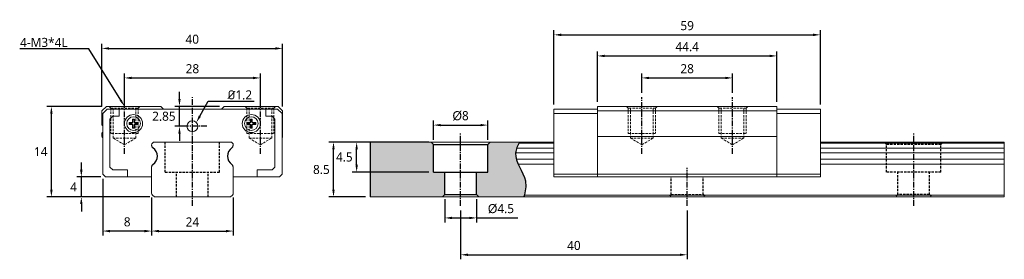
# Model space of a CAD drawing. Header units: millimetres. Extents: x 3 to 111, y 33 to 59.
import ezdxf
from ezdxf import colors
from ezdxf.entities.mleader import LeaderData, LeaderLine
from ezdxf.math import Vec2, Vec3

# ---------------------------------------------------------------- set-up
doc = ezdxf.new("R2010")
doc.units = ezdxf.units.MM
doc.header["$PDSIZE"] = -1
doc.linetypes.add('CENTER', pattern=[10.16, 6.35, -1.27, 1.27, -1.27])
doc.linetypes.add('HIDDEN', pattern=[1.905, 1.27, -0.635])
doc.dimstyles.new('ISO-25', dxfattribs={"dimtxt": 1, "dimasz": 0.5, "dimexe": 0.2, "dimexo": 0.2, "dimgap": 0.2, "dimtad": 1, "dimdec": 3, "dimtxsty": 'Standard', "dimcen": 2.5, "dimazin": 2, "dimtfac": 1, "dimtdec": 3, "dimtmove": 0, "dimatfit": 3, "dimfxl": 1, "dimarcsym": 0})

# ---------------------------------------------------------------- blocks, each defined once
blk = doc.blocks.new('*D46')
at = {"color": 0, "lineweight": -2, "transparency": 16777216}
for p, q in [((11.85, 49.92), (11.85, 56.82)), ((31.8, 49.92), (31.8, 56.82)), ((12.65, 56.32), (31, 56.32))]:
    blk.add_line(p, q, dxfattribs=at)
at = {"color": 0, "transparency": 16777216}
for points in [[(12.65, 56.45), (12.65, 56.18), (11.85, 56.32)], [(31, 56.45), (31, 56.18), (31.8, 56.32)]]:
    blk.add_solid(points, dxfattribs=at)
at = {"layer": 'Defpoints', "color": 0, "transparency": 16777216}
for p in [(31.8, 56.32), (11.85, 49.42), (31.8, 49.42)]:
    blk.add_point(p, dxfattribs=at)
at = {"color": 0, "transparency": 16777216, "insert": (21.83, 57.33), "char_height": 1, "attachment_point": 5}
blk.add_mtext('{\\fMicrosoft JhengHei|b0|i0|c136|p34;40}', dxfattribs=at)
blk = doc.blocks.new('*D47')
at = {"color": 0, "lineweight": -2, "transparency": 16777216}
for p, q in [((14.35, 50.42), (14.35, 53.56)), ((29.35, 50.42), (29.35, 53.56)), ((15.15, 53.06), (28.55, 53.06))]:
    blk.add_line(p, q, dxfattribs=at)
at = {"color": 0, "transparency": 16777216}
for points in [[(15.15, 53.19), (15.15, 52.92), (14.35, 53.06)], [(28.55, 53.19), (28.55, 52.92), (29.35, 53.06)]]:
    blk.add_solid(points, dxfattribs=at)
at = {"layer": 'Defpoints', "color": 0, "transparency": 16777216}
for p in [(29.35, 53.06), (14.35, 49.92), (29.35, 49.92)]:
    blk.add_point(p, dxfattribs=at)
at = {"color": 0, "transparency": 16777216, "insert": (21.85, 54.07), "char_height": 1, "attachment_point": 5}
blk.add_mtext('{\\fMicrosoft JhengHei|b0|i0|c136|p34;28}', dxfattribs=at)
blk = doc.blocks.new('*D48')
at = {"color": 0, "lineweight": -2, "transparency": 16777216}
for p, q in [((11.95, 41.92), (11.95, 35.65)), ((17.35, 39.84), (17.35, 35.65)), ((16.55, 36.15), (12.75, 36.15))]:
    blk.add_line(p, q, dxfattribs=at)
at = {"color": 0, "transparency": 16777216}
for points in [[(12.75, 36.28), (12.75, 36.01), (11.95, 36.15)], [(16.55, 36.28), (16.55, 36.01), (17.35, 36.15)]]:
    blk.add_solid(points, dxfattribs=at)
at = {"layer": 'Defpoints', "color": 0, "transparency": 16777216}
for p in [(11.95, 42.42), (17.35, 40.34), (11.95, 36.15)]:
    blk.add_point(p, dxfattribs=at)
at = {"color": 0, "transparency": 16777216, "insert": (14.65, 37.16), "char_height": 1, "width": 0.5558, "attachment_point": 5}
blk.add_mtext('{\\fMicrosoft JhengHei|b0|i0|c136|p34;8}', dxfattribs=at)
blk = doc.blocks.new('*D49')
at = {"color": 0, "lineweight": -2, "transparency": 16777216}
for p, q in [((17.35, 39.84), (17.35, 35.65)), ((26.35, 39.84), (26.35, 35.65)), ((18.15, 36.15), (25.55, 36.15))]:
    blk.add_line(p, q, dxfattribs=at)
at = {"color": 0, "transparency": 16777216}
for points in [[(18.15, 36.28), (18.15, 36.01), (17.35, 36.15)], [(25.55, 36.28), (25.55, 36.01), (26.35, 36.15)]]:
    blk.add_solid(points, dxfattribs=at)
at = {"layer": 'Defpoints', "color": 0, "transparency": 16777216}
for p in [(17.35, 40.34), (26.35, 40.34), (26.35, 36.15)]:
    blk.add_point(p, dxfattribs=at)
at = {"color": 0, "transparency": 16777216, "insert": (21.85, 37.15), "char_height": 1, "width": 1.0771, "attachment_point": 5}
blk.add_mtext('{\\fMicrosoft JhengHei|b0|i0|c136|p34;24}', dxfattribs=at)
blk = doc.blocks.new('*D50')
at = {"color": 0, "lineweight": -2, "transparency": 16777216}
for p, q in [((9.59, 42.92), (9.59, 43.72)), ((11.75, 42.12), (9.09, 42.12)), ((9.59, 39.92), (9.59, 42.12)), ((17.15, 39.92), (9.09, 39.92)), ((9.59, 39.12), (9.59, 38.32))]:
    blk.add_line(p, q, dxfattribs=at)
at = {"color": 0, "transparency": 16777216}
for points in [[(9.45, 42.92), (9.72, 42.92), (9.59, 42.12)], [(9.45, 39.12), (9.72, 39.12), (9.59, 39.92)]]:
    blk.add_solid(points, dxfattribs=at)
at = {"layer": 'Defpoints', "color": 0, "transparency": 16777216}
for p in [(9.59, 42.12), (12.25, 42.12), (17.65, 39.92)]:
    blk.add_point(p, dxfattribs=at)
at = {"color": 0, "transparency": 16777216, "insert": (8.73, 41.02), "char_height": 1, "attachment_point": 5}
blk.add_mtext('{\\fMicrosoft JhengHei|b0|i0|c136|p34;4}', dxfattribs=at)
blk = doc.blocks.new('*D51')
at = {"color": 0, "lineweight": -2, "transparency": 16777216}
for p, q in [((11.85, 49.92), (5.78, 49.92)), ((6.28, 40.72), (6.28, 49.12)), ((17.15, 39.92), (5.78, 39.92))]:
    blk.add_line(p, q, dxfattribs=at)
at = {"color": 0, "transparency": 16777216}
for points in [[(6.15, 49.12), (6.42, 49.12), (6.28, 49.92)], [(6.15, 40.72), (6.42, 40.72), (6.28, 39.92)]]:
    blk.add_solid(points, dxfattribs=at)
at = {"layer": 'Defpoints', "color": 0, "transparency": 16777216}
for p in [(6.28, 49.92), (12.35, 49.92), (17.65, 39.92)]:
    blk.add_point(p, dxfattribs=at)
at = {"color": 0, "transparency": 16777216, "insert": (5.1, 44.92), "char_height": 1, "width": 0.0776, "attachment_point": 5}
blk.add_mtext('{\\fMicrosoft JhengHei|b0|i0|c136|p34;14}', dxfattribs=at)
blk = doc.blocks.new('*D52')
at = {"color": 0, "lineweight": -2, "transparency": 16777216}
for p, q in [((71.45, 51.42), (71.45, 53.56)), ((81.45, 51.42), (81.45, 53.56)), ((72.25, 53.06), (80.65, 53.06))]:
    blk.add_line(p, q, dxfattribs=at)
at = {"color": 0, "transparency": 16777216}
for points in [[(72.25, 53.19), (72.25, 52.92), (71.45, 53.06)], [(80.65, 53.19), (80.65, 52.92), (81.45, 53.06)]]:
    blk.add_solid(points, dxfattribs=at)
at = {"layer": 'Defpoints', "color": 0, "transparency": 16777216}
for p in [(81.45, 53.06), (71.45, 50.92), (81.45, 50.92)]:
    blk.add_point(p, dxfattribs=at)
at = {"color": 0, "transparency": 16777216, "insert": (76.45, 54.07), "char_height": 1, "attachment_point": 5}
blk.add_mtext('{\\fMicrosoft JhengHei|b0|i0|c136|p34;28}', dxfattribs=at)
blk = doc.blocks.new('*D53')
at = {"color": 0, "lineweight": -2, "transparency": 16777216}
for p, q in [((66.55, 50.42), (66.55, 55.99)), ((67.35, 55.49), (85.55, 55.49)), ((86.35, 50.42), (86.35, 55.99))]:
    blk.add_line(p, q, dxfattribs=at)
at = {"color": 0, "transparency": 16777216}
for points in [[(67.35, 55.62), (67.35, 55.35), (66.55, 55.49)], [(85.55, 55.62), (85.55, 55.35), (86.35, 55.49)]]:
    blk.add_solid(points, dxfattribs=at)
at = {"layer": 'Defpoints', "color": 0, "transparency": 16777216}
for p in [(86.35, 55.49), (66.55, 49.92), (86.35, 49.92)]:
    blk.add_point(p, dxfattribs=at)
at = {"color": 0, "transparency": 16777216, "insert": (76.45, 56.5), "char_height": 1, "attachment_point": 5}
blk.add_mtext('{\\fMicrosoft JhengHei|b0|i0|c136|p34;44.4}', dxfattribs=at)
blk = doc.blocks.new('*D54')
at = {"color": 0, "lineweight": -2, "transparency": 16777216}
for p, q in [((61.75, 50.12), (61.75, 58.32)), ((62.55, 57.82), (90.35, 57.82)), ((91.15, 50.12), (91.15, 58.32))]:
    blk.add_line(p, q, dxfattribs=at)
at = {"color": 0, "transparency": 16777216}
for points in [[(62.55, 57.95), (62.55, 57.68), (61.75, 57.82)], [(90.35, 57.95), (90.35, 57.68), (91.15, 57.82)]]:
    blk.add_solid(points, dxfattribs=at)
at = {"layer": 'Defpoints', "color": 0, "transparency": 16777216}
for p in [(91.15, 57.82), (61.75, 49.62), (91.15, 49.62)]:
    blk.add_point(p, dxfattribs=at)
at = {"color": 0, "transparency": 16777216, "insert": (76.45, 58.83), "char_height": 1, "attachment_point": 5}
blk.add_mtext('{\\fMicrosoft JhengHei|b0|i0|c136|p34;59}', dxfattribs=at)
blk = doc.blocks.new('*D40')
at = {"color": 0, "lineweight": -2, "transparency": 16777216}
for p, q in [((49.7, 39.67), (49.7, 37.1)), ((53.2, 39.67), (53.2, 37.1)), ((50.5, 37.6), (52.4, 37.6)), ((53.2, 37.6), (57.77, 37.6))]:
    blk.add_line(p, q, dxfattribs=at)
at = {"color": 0, "transparency": 16777216}
for points in [[(50.5, 37.73), (50.5, 37.46), (49.7, 37.6)], [(52.4, 37.73), (52.4, 37.46), (53.2, 37.6)]]:
    blk.add_solid(points, dxfattribs=at)
at = {"layer": 'Defpoints', "color": 0, "transparency": 16777216}
for p in [(49.7, 40.17), (53.2, 40.17), (53.2, 37.6)]:
    blk.add_point(p, dxfattribs=at)
at = {"color": 0, "transparency": 16777216, "insert": (55.9, 38.61), "char_height": 1, "width": 2.6805, "attachment_point": 5}
blk.add_mtext('%%C{\\fMicrosoft JhengHei|b0|i0|c136|p34;4.5}', dxfattribs=at)
blk = doc.blocks.new('*D41')
at = {"color": 0, "lineweight": -2, "transparency": 16777216}
for p, q in [((51.45, 38.42), (51.45, 33.03)), ((76.45, 38.42), (76.45, 33.03)), ((52.25, 33.53), (75.65, 33.53))]:
    blk.add_line(p, q, dxfattribs=at)
at = {"color": 0, "transparency": 16777216}
for points in [[(52.25, 33.66), (52.25, 33.4), (51.45, 33.53)], [(75.65, 33.66), (75.65, 33.4), (76.45, 33.53)]]:
    blk.add_solid(points, dxfattribs=at)
at = {"layer": 'Defpoints', "color": 0, "transparency": 16777216}
for p in [(51.45, 38.92), (76.45, 38.92), (76.45, 33.53)]:
    blk.add_point(p, dxfattribs=at)
at = {"color": 0, "transparency": 16777216, "insert": (63.95, 34.55), "char_height": 1, "attachment_point": 5}
blk.add_mtext('{\\fMicrosoft JhengHei|b0|i0|c136|p34;40}', dxfattribs=at)
blk = doc.blocks.new('*D42')
at = {"color": 0, "lineweight": -2, "transparency": 16777216}
for p, q in [((40.95, 45.97), (36.92, 45.97)), ((37.42, 40.72), (37.42, 45.17)), ((40.95, 39.92), (36.92, 39.92))]:
    blk.add_line(p, q, dxfattribs=at)
at = {"color": 0, "transparency": 16777216}
for points in [[(37.28, 45.17), (37.55, 45.17), (37.42, 45.97)], [(37.28, 40.72), (37.55, 40.72), (37.42, 39.92)]]:
    blk.add_solid(points, dxfattribs=at)
at = {"layer": 'Defpoints', "color": 0, "transparency": 16777216}
for p in [(37.42, 45.97), (41.45, 45.97), (41.45, 39.92)]:
    blk.add_point(p, dxfattribs=at)
at = {"color": 0, "transparency": 16777216, "insert": (36.08, 42.94), "char_height": 1, "attachment_point": 5}
blk.add_mtext('{\\fMicrosoft JhengHei|b0|i0|c136|p34;8.5}', dxfattribs=at)
blk = doc.blocks.new('*D43')
at = {"color": 0, "lineweight": -2, "transparency": 16777216}
for p, q in [((48.45, 46.22), (48.45, 48.35)), ((49.25, 47.85), (53.65, 47.85)), ((54.45, 46.22), (54.45, 48.35))]:
    blk.add_line(p, q, dxfattribs=at)
at = {"color": 0, "transparency": 16777216}
for points in [[(49.25, 47.98), (49.25, 47.72), (48.45, 47.85)], [(53.65, 47.98), (53.65, 47.72), (54.45, 47.85)]]:
    blk.add_solid(points, dxfattribs=at)
at = {"layer": 'Defpoints', "color": 0, "transparency": 16777216}
for p in [(54.45, 47.85), (48.45, 45.72), (54.45, 45.72)]:
    blk.add_point(p, dxfattribs=at)
at = {"color": 0, "transparency": 16777216, "insert": (51.45, 48.87), "char_height": 1, "width": 3.7861, "attachment_point": 5}
blk.add_mtext('%%C{\\fMicrosoft JhengHei|b0|i0|c136|p34;8}', dxfattribs=at)
blk = doc.blocks.new('*D44')
at = {"color": 0, "lineweight": -2, "transparency": 16777216}
for p, q in [((47.95, 45.97), (39.47, 45.97)), ((39.97, 43.47), (39.97, 45.17)), ((47.95, 42.67), (39.47, 42.67))]:
    blk.add_line(p, q, dxfattribs=at)
at = {"color": 0, "transparency": 16777216}
for points in [[(39.84, 45.17), (40.11, 45.17), (39.97, 45.97)], [(39.84, 43.47), (40.11, 43.47), (39.97, 42.67)]]:
    blk.add_solid(points, dxfattribs=at)
at = {"layer": 'Defpoints', "color": 0, "transparency": 16777216}
for p in [(39.97, 45.97), (48.45, 45.97), (48.45, 42.67)]:
    blk.add_point(p, dxfattribs=at)
at = {"color": 0, "transparency": 16777216, "insert": (38.61, 44.32), "char_height": 1, "attachment_point": 5}
blk.add_mtext('{\\fMicrosoft JhengHei|b0|i0|c136|p34;4.5}', dxfattribs=at)
blk = doc.blocks.new('*D45')
at = {"color": 0, "lineweight": -2, "transparency": 16777216}
for p, q in [((20.42, 50.72), (20.42, 51.52)), ((24.85, 49.92), (19.92, 49.92)), ((20.42, 47.72), (20.42, 49.92)), ((21.35, 47.72), (19.92, 47.72)), ((20.42, 46.92), (20.42, 46.12))]:
    blk.add_line(p, q, dxfattribs=at)
at = {"color": 0, "transparency": 16777216}
for points in [[(20.29, 50.72), (20.55, 50.72), (20.42, 49.92)], [(20.29, 46.92), (20.55, 46.92), (20.42, 47.72)]]:
    blk.add_solid(points, dxfattribs=at)
at = {"layer": 'Defpoints', "color": 0, "transparency": 16777216}
for p in [(20.42, 49.92), (25.35, 49.92), (21.85, 47.72)]:
    blk.add_point(p, dxfattribs=at)
at = {"color": 0, "transparency": 16777216, "insert": (18.7, 48.82), "char_height": 1, "width": 1.7011, "attachment_point": 5}
blk.add_mtext('{\\fMicrosoft JhengHei|b0|i0|c136|p34;2.85}', dxfattribs=at)

msp = doc.modelspace()

# ---------------------------------------------------------------- hatches: boundary and pattern name
at = {"true_color": 0xc7c8ca}
h = msp.add_hatch(color=9, dxfattribs=at)
h.dxf.hatch_style = 1
h.paths.add_polyline_path([(41.45, 39.92), (49.45, 39.92), (49.7, 40.17), (49.7, 42.67), (48.45, 42.67), (48.45, 45.72), (48.2, 45.97), (41.45, 45.97)])
edge = h.paths.add_edge_path()
edge.add_line((54.45, 42.67), (53.2, 42.67))
edge.add_line((53.2, 42.67), (53.2, 40.17))
edge.add_line((53.2, 40.17), (53.45, 39.92))
edge.add_line((53.45, 39.92), (58.43, 39.92))
edge.add_spline(control_points=[(58.43, 39.92), (58.6, 40.51), (58.9, 42.18), (57.08, 44.17), (57.73, 45.57), (57.96, 45.97)], knot_values=[0.559484, 0.559484, 0.559484, 0.559484, 2.345516, 5.61795, 6.931585, 6.931585, 6.931585, 6.931585], degree=3, periodic=0)
edge.add_line((57.96, 45.97), (54.7, 45.97))
edge.add_line((54.7, 45.97), (54.45, 45.72))
edge.add_line((54.45, 45.72), (54.45, 42.67))

# ---------------------------------------------------------------- linework, layer by layer
at = {"linetype": 'CENTER', "ltscale": 0.1}
for p, q in [((14.35, 44.67), (14.35, 50.92)), ((21.85, 38.92), (21.85, 50.92)), ((29.35, 44.67), (29.35, 50.92)), ((71.45, 44.67), (71.45, 50.92)), ((81.45, 44.67), (81.45, 50.92)), ((23.45, 47.72), (20.25, 47.72)), ((51.45, 38.92), (51.45, 46.97)), ((101.45, 38.92), (101.45, 46.97)), ((76.45, 38.92), (76.45, 43.12))]:
    msp.add_line(p, q, dxfattribs=at)
at = {"linetype": 'Continuous', "lineweight": 15}
for p, q in [((11.85, 49.42), (12.35, 49.92)), ((11.85, 47.89), (11.85, 49.42)), ((12.45, 49.62), (11.95, 49.12)), ((11.95, 49.12), (11.95, 42.42)), ((12.35, 49.92), (18.35, 49.92)), ((13.75, 49.62), (12.45, 49.62)), ((13.75, 49.62), (13.75, 48.82)), ((29.95, 49.62), (13.75, 49.62)), ((18.35, 49.92), (18.65, 49.62)), ((25.05, 49.62), (25.35, 49.92)), ((25.35, 49.92), (31.3, 49.92)), ((29.95, 48.82), (29.95, 49.62)), ((31.25, 49.62), (29.95, 49.62)), ((31.75, 49.12), (31.25, 49.62)), ((31.3, 49.92), (31.8, 49.42)), ((31.75, 42.42), (31.75, 49.12)), ((31.8, 49.42), (31.8, 46.6)), ((13.05, 48.82), (12.75, 48.52)), ((12.75, 48.52), (12.75, 43.22)), ((13.75, 48.82), (13.05, 48.82)), ((15.2, 48.12), (14.85, 48.12)), ((14.85, 48.12), (14.85, 47.92)), ((14.89, 48.08), (14.85, 48.12)), ((14.89, 47.95), (14.85, 47.92)), ((14.85, 47.92), (15.2, 47.92)), ((15.2, 48.08), (14.89, 48.08)), ((14.89, 48.08), (14.89, 47.95)), ((14.89, 47.95), (15.2, 47.95)), ((15.2, 48.08), (15.2, 48.12)), ((15.2, 47.95), (15.2, 47.92)), ((15.45, 48.52), (15.25, 48.52)), ((15.25, 48.52), (15.25, 48.17)), ((15.29, 48.48), (15.25, 48.52)), ((15.29, 48.17), (15.25, 48.17)), ((15.25, 47.87), (15.25, 47.52)), ((15.29, 47.87), (15.25, 47.87)), ((15.42, 48.48), (15.29, 48.48)), ((15.29, 48.48), (15.29, 48.17)), ((15.29, 47.87), (15.29, 47.55)), ((15.42, 48.48), (15.45, 48.52)), ((15.42, 48.17), (15.42, 48.48)), ((15.42, 48.17), (15.45, 48.17)), ((15.42, 47.87), (15.45, 47.87)), ((15.42, 47.55), (15.42, 47.87)), ((15.45, 48.17), (15.45, 48.52)), ((15.45, 47.52), (15.45, 47.87)), ((15.85, 48.12), (15.5, 48.12)), ((15.5, 48.08), (15.5, 48.12)), ((15.82, 48.08), (15.5, 48.08)), ((15.5, 47.95), (15.5, 47.92)), ((15.5, 47.95), (15.82, 47.95)), ((15.5, 47.92), (15.85, 47.92)), ((15.82, 48.08), (15.85, 48.12)), ((15.82, 47.95), (15.82, 48.08)), ((15.82, 47.95), (15.85, 47.92)), ((15.85, 47.92), (15.85, 48.12)), ((28.2, 48.12), (27.85, 48.12)), ((27.85, 48.12), (27.85, 47.92)), ((27.89, 48.08), (27.85, 48.12)), ((27.89, 47.95), (27.85, 47.92)), ((27.85, 47.92), (28.2, 47.92)), ((28.2, 48.08), (27.89, 48.08)), ((27.89, 48.08), (27.89, 47.95)), ((27.89, 47.95), (28.2, 47.95)), ((28.2, 48.08), (28.2, 48.12)), ((28.2, 47.95), (28.2, 47.92)), ((28.45, 48.52), (28.25, 48.52)), ((28.25, 48.52), (28.25, 48.17)), ((28.29, 48.48), (28.25, 48.52)), ((28.29, 48.17), (28.25, 48.17)), ((28.25, 47.87), (28.25, 47.52)), ((28.29, 47.87), (28.25, 47.87)), ((28.42, 48.48), (28.29, 48.48)), ((28.29, 48.48), (28.29, 48.17)), ((28.29, 47.87), (28.29, 47.55)), ((28.42, 48.48), (28.45, 48.52)), ((28.42, 48.17), (28.42, 48.48)), ((28.42, 48.17), (28.45, 48.17)), ((28.42, 47.87), (28.45, 47.87)), ((28.42, 47.55), (28.42, 47.87)), ((28.45, 48.17), (28.45, 48.52)), ((28.45, 47.52), (28.45, 47.87)), ((28.85, 48.12), (28.5, 48.12)), ((28.5, 48.08), (28.5, 48.12)), ((28.82, 48.08), (28.5, 48.08)), ((28.5, 47.95), (28.5, 47.92)), ((28.5, 47.95), (28.82, 47.95)), ((28.5, 47.92), (28.85, 47.92)), ((28.82, 48.08), (28.85, 48.12)), ((28.82, 47.95), (28.82, 48.08)), ((28.82, 47.95), (28.85, 47.92)), ((28.85, 47.92), (28.85, 48.12)), ((30.65, 48.82), (29.95, 48.82)), ((30.95, 48.52), (30.65, 48.82)), ((30.95, 43.22), (30.95, 48.52)), ((11.85, 46.6), (11.85, 46.95)), ((15.29, 47.55), (15.25, 47.52)), ((15.25, 47.52), (15.45, 47.52)), ((15.29, 47.55), (15.42, 47.55)), ((15.42, 47.55), (15.45, 47.52)), ((28.29, 47.55), (28.25, 47.52)), ((28.25, 47.52), (28.45, 47.52)), ((28.29, 47.55), (28.42, 47.55)), ((28.42, 47.55), (28.45, 47.52)), ((17.35, 45.58), (17.35, 45.65)), ((17.44, 45.86), (17.54, 45.97)), ((17.54, 45.97), (26.16, 45.97)), ((26.16, 45.97), (26.26, 45.86)), ((26.35, 45.65), (26.35, 45.58)), ((57.9, 45.86), (61.75, 45.86)), ((91.15, 45.86), (111.45, 45.86)), ((57.52, 44.77), (61.75, 44.77)), ((57.63, 45.29), (61.75, 45.29)), ((91.15, 45.29), (111.45, 45.29)), ((91.15, 44.77), (111.45, 44.77)), ((57.61, 44.07), (61.75, 44.07)), ((57.81, 43.54), (61.75, 43.54)), ((91.15, 44.07), (111.45, 44.07)), ((91.15, 43.54), (111.45, 43.54)), ((11.95, 42.42), (12.25, 42.12)), ((12.75, 43.22), (13.05, 42.92)), ((13.05, 42.92), (14.7, 42.92)), ((14.7, 42.92), (14.7, 42.12)), ((17.35, 40.34), (17.35, 43.25)), ((26.35, 43.25), (26.35, 40.34)), ((29, 42.92), (30.65, 42.92)), ((29, 42.12), (29, 42.92)), ((30.65, 42.92), (30.95, 43.22)), ((31.45, 42.12), (31.75, 42.42)), ((12.25, 42.12), (14.7, 42.12)), ((14.7, 42.12), (17.35, 42.12)), ((26.35, 42.12), (29, 42.12)), ((29, 42.12), (31.45, 42.12)), ((17.65, 39.92), (17.44, 40.13)), ((26.05, 39.92), (17.65, 39.92)), ((26.26, 40.13), (26.05, 39.92))]:
    msp.add_line(p, q, dxfattribs=at)
at = {"linetype": 'HIDDEN', "lineweight": 0, "ltscale": 0.2}
for p, q in [((12.85, 49.72), (12.65, 49.92)), ((12.85, 49.72), (12.85, 46.92)), ((12.85, 49.72), (15.85, 49.72)), ((13.1, 46.42), (13.1, 49.72)), ((15.6, 49.72), (15.6, 46.42)), ((15.85, 49.72), (16.05, 49.92)), ((15.85, 49.72), (15.85, 46.92)), ((27.85, 49.72), (27.65, 49.92)), ((27.85, 49.72), (27.85, 46.92)), ((30.85, 49.72), (27.85, 49.72)), ((28.1, 49.72), (28.1, 46.42)), ((30.6, 46.42), (30.6, 49.72)), ((30.85, 49.72), (31.05, 49.92)), ((30.85, 49.72), (30.85, 46.92)), ((69.95, 49.72), (69.75, 49.92)), ((69.95, 49.72), (69.95, 46.92)), ((72.95, 49.72), (69.95, 49.72)), ((70.2, 49.72), (70.2, 46.42)), ((72.7, 46.42), (72.7, 49.72)), ((72.95, 49.72), (73.15, 49.92)), ((72.95, 49.72), (72.95, 46.92)), ((79.95, 49.72), (79.75, 49.92)), ((79.95, 49.72), (79.95, 46.92)), ((82.95, 49.72), (79.95, 49.72)), ((80.2, 49.72), (80.2, 46.42)), ((82.7, 46.42), (82.7, 49.72)), ((82.95, 49.72), (83.15, 49.92)), ((82.95, 49.72), (82.95, 46.92)), ((15.85, 46.92), (12.85, 46.92)), ((15.85, 46.92), (12.85, 46.92)), ((27.85, 46.92), (30.85, 46.92)), ((27.85, 46.92), (30.85, 46.92)), ((69.95, 46.92), (72.95, 46.92)), ((69.95, 46.92), (72.95, 46.92)), ((79.95, 46.92), (82.95, 46.92)), ((79.95, 46.92), (82.95, 46.92)), ((15.6, 46.42), (13.1, 46.42)), ((14.35, 45.67), (13.1, 46.42)), ((15.6, 46.42), (14.35, 45.67)), ((28.1, 46.42), (30.6, 46.42)), ((28.1, 46.42), (29.35, 45.67)), ((29.35, 45.67), (30.6, 46.42)), ((70.2, 46.42), (72.7, 46.42)), ((70.2, 46.42), (71.45, 45.67)), ((71.45, 45.67), (72.7, 46.42)), ((80.2, 46.42), (82.7, 46.42)), ((80.2, 46.42), (81.45, 45.67)), ((81.45, 45.67), (82.7, 46.42))]:
    msp.add_line(p, q, dxfattribs=at)
at = {"color": 7, "linetype": 'Continuous', "lineweight": 15}
for p, q in [((66.55, 49.62), (61.75, 49.62)), ((61.75, 49.12), (61.75, 49.62)), ((66.55, 49.12), (61.75, 49.12)), ((61.75, 42.42), (61.75, 49.12)), ((66.55, 49.92), (86.35, 49.92)), ((66.55, 49.92), (66.55, 49.42)), ((66.55, 49.62), (66.55, 49.12)), ((66.55, 49.42), (86.35, 49.42)), ((66.55, 49.12), (66.55, 42.42)), ((66.55, 42.42), (66.55, 49.12)), ((86.35, 49.92), (86.35, 49.42)), ((86.35, 49.12), (86.35, 49.62)), ((86.35, 49.62), (91.15, 49.62)), ((86.35, 49.12), (91.15, 49.12)), ((86.35, 42.42), (86.35, 49.12)), ((86.35, 49.12), (86.35, 42.42)), ((91.15, 49.62), (91.15, 49.12)), ((91.15, 49.12), (91.15, 42.42)), ((41.45, 45.97), (61.75, 45.97)), ((66.55, 46.6), (86.35, 46.6)), ((66.55, 46.6), (66.55, 46.46)), ((66.55, 46.41), (66.55, 46.46)), ((86.35, 46.6), (86.35, 46.46)), ((86.35, 46.46), (86.35, 46.41)), ((91.15, 45.97), (111.45, 45.97)), ((111.45, 45.97), (111.45, 39.92)), ((66.55, 42.42), (61.75, 42.42)), ((61.75, 42.12), (61.75, 42.42)), ((66.55, 42.42), (66.55, 42.12)), ((66.55, 42.42), (86.35, 42.42)), ((66.55, 42.12), (66.55, 42.42)), ((86.35, 42.42), (91.15, 42.42)), ((86.35, 42.12), (86.35, 42.42)), ((86.35, 42.42), (86.35, 42.12)), ((91.15, 42.42), (91.15, 42.12)), ((66.55, 42.12), (61.75, 42.12)), ((66.55, 42.12), (86.35, 42.12)), ((86.35, 42.12), (91.15, 42.12)), ((41.45, 39.92), (111.45, 39.92)), ((58.49, 40.13), (111.45, 40.13))]:
    msp.add_line(p, q, dxfattribs=at)
at = {"linetype": 'HIDDEN', "ltscale": 0.2}
for p, q in [((18.85, 42.67), (18.85, 45.97)), ((24.85, 42.67), (24.85, 45.97)), ((98.45, 45.72), (98.2, 45.97)), ((98.45, 42.67), (98.45, 45.72)), ((104.45, 45.72), (98.45, 45.72)), ((104.45, 45.72), (104.7, 45.97)), ((104.45, 42.67), (104.45, 45.72)), ((18.85, 42.67), (24.85, 42.67)), ((20.1, 39.92), (20.1, 42.67)), ((23.6, 39.92), (23.6, 42.67)), ((104.45, 42.67), (98.45, 42.67)), ((99.7, 40.17), (99.7, 42.67)), ((103.2, 40.17), (103.2, 42.67)), ((74.7, 40.17), (74.7, 42.12)), ((78.2, 40.17), (78.2, 42.12)), ((74.7, 40.17), (74.45, 39.92)), ((74.7, 40.17), (78.2, 40.17)), ((78.2, 40.17), (78.45, 39.92)), ((99.7, 40.17), (99.45, 39.92)), ((103.2, 40.17), (99.7, 40.17)), ((103.2, 40.17), (103.45, 39.92))]:
    msp.add_line(p, q, dxfattribs=at)
msp.add_line((41.45, 45.97), (41.45, 39.92))
at = {"ltscale": 0.2}
for p, q in [((48.45, 45.72), (48.2, 45.97)), ((48.45, 42.67), (48.45, 45.72)), ((48.45, 45.72), (54.45, 45.72)), ((54.45, 45.72), (54.7, 45.97)), ((54.45, 42.67), (54.45, 45.72)), ((48.45, 42.67), (54.45, 42.67)), ((49.7, 40.17), (49.7, 42.67)), ((53.2, 40.17), (53.2, 42.67)), ((49.7, 40.17), (49.45, 39.92)), ((49.7, 40.17), (53.2, 40.17)), ((53.2, 40.17), (53.45, 39.92))]:
    msp.add_line(p, q, dxfattribs=at)
at = {"linetype": 'Continuous', "lineweight": 15, "flags": 128}
for points in [[(11.95, 47.76), (11.94, 47.79), (11.85, 47.89)], [(11.85, 46.95), (11.94, 47.05), (11.95, 47.07)]]:
    msp.add_lwpolyline(points, dxfattribs=at)
at = {"linetype": 'Continuous', "lineweight": 15}
for centre, radius in [((15.35, 48.02), 1), ((28.35, 48.02), 1), ((15.35, 48.02), 0.75), ((21.85, 47.72), 0.6), ((28.35, 48.02), 0.75)]:
    msp.add_circle(centre, radius, dxfattribs=at)
for centre, radius, start, end in [((15.2, 48.17), 0.05, 270, 0), ((15.2, 48.17), 0.085, 270, 0), ((15.2, 47.87), 0.085, 0, 90), ((15.2, 47.87), 0.05, 0, 90), ((15.5, 48.17), 0.085, 180, 270), ((15.5, 47.87), 0.085, 90, 180), ((15.5, 48.17), 0.05, 180, 270), ((15.5, 47.87), 0.05, 90, 180), ((28.2, 48.17), 0.05, 270, 0), ((28.2, 48.17), 0.085, 270, 0), ((28.2, 47.87), 0.085, 0, 90), ((28.2, 47.87), 0.05, 0, 90), ((28.5, 48.17), 0.085, 180, 270), ((28.5, 47.87), 0.085, 90, 180), ((28.5, 48.17), 0.05, 180, 270), ((28.5, 47.87), 0.05, 90, 180), ((12.05, 46.6), 0.2, 180, 240.0002), ((17.65, 45.65), 0.3, 135, 180), ((26.05, 45.65), 0.3, 0, 45), ((31.6, 46.6), 0.2, 318.5906, 0), ((17.65, 40.34), 0.3, 180, 225), ((26.05, 40.34), 0.3, 315, 0)]:
    msp.add_arc(centre, radius, start, end, dxfattribs=at)
for centre, radius, start, end in [((17.65, 45.58), 0.3, 180, 237.7884), ((16.92, 44.42), 1.08, 302.2116, 57.7884), ((26.79, 44.42), 1.08, 122.2116, 237.7884), ((26.05, 45.58), 0.3, 302.2116, 0), ((17.65, 43.25), 0.3, 122.2116, 180), ((26.05, 43.25), 0.3, 0, 57.7884)]:
    msp.add_arc(centre, radius, start, end)
msp.add_open_spline([(57.96, 45.97), (57.73, 45.57), (57.08, 44.17), (58.9, 42.18), (58.6, 40.51), (58.43, 39.92)], degree=3, knots=[0.559484, 0.559484, 0.559484, 0.559484, 1.873119, 5.145552, 6.931585, 6.931585, 6.931585, 6.931585])

# ---------------------------------------------------------------- dimensions: what is measured, and where the dimension line sits
for base, p1, p2, text, override, picture, middle in [((91.15, 57.82), (61.75, 49.62), (91.15, 49.62), '{\\fMicrosoft JhengHei|b0|i0|c136|p34;59}', {"dimtxt": 1, "dimasz": 0.8, "dimexe": 0.5, "dimexo": 0.5, "dimgap": 0.5, "dimtad": 3, "dimtih": 1, "dimtoh": 1, "dimdec": 0, "dimzin": 0, "dimdsep": 46, "dimcen": 1, "dimtdec": 0, "dimtzin": 0}, '*D54', (76.45, 58.83)), ((31.8, 56.32), (11.85, 49.42), (31.8, 49.42), '{\\fMicrosoft JhengHei|b0|i0|c136|p34;40}', {"dimtxt": 1, "dimasz": 0.8, "dimexe": 0.5, "dimexo": 0.5, "dimgap": 0.5, "dimdec": 0, "dimzin": 0, "dimdsep": 46, "dimcen": 1, "dimtdec": 0, "dimtzin": 0}, '*D46', (21.83, 57.33)), ((86.35, 55.49), (66.55, 49.92), (86.35, 49.92), '{\\fMicrosoft JhengHei|b0|i0|c136|p34;44.4}', {"dimtxt": 1, "dimasz": 0.8, "dimexe": 0.5, "dimexo": 0.5, "dimgap": 0.5, "dimtad": 3, "dimtih": 1, "dimtoh": 1, "dimdec": 0, "dimzin": 0, "dimdsep": 46, "dimcen": 1, "dimtdec": 0, "dimtzin": 0}, '*D53', (76.45, 56.5)), ((29.35, 53.06), (14.35, 49.92), (29.35, 49.92), '{\\fMicrosoft JhengHei|b0|i0|c136|p34;28}', {"dimtxt": 1, "dimasz": 0.8, "dimexe": 0.5, "dimexo": 0.5, "dimgap": 0.5, "dimdec": 0, "dimzin": 0, "dimdsep": 46, "dimcen": 1, "dimtdec": 0, "dimtzin": 0}, '*D47', (21.85, 54.07)), ((81.45, 53.06), (71.45, 50.92), (81.45, 50.92), '{\\fMicrosoft JhengHei|b0|i0|c136|p34;28}', {"dimtxt": 1, "dimasz": 0.8, "dimexe": 0.5, "dimexo": 0.5, "dimgap": 0.5, "dimtad": 3, "dimtih": 1, "dimtoh": 1, "dimdec": 0, "dimzin": 0, "dimdsep": 46, "dimcen": 1, "dimtdec": 0, "dimtzin": 0}, '*D52', (76.45, 54.07)), ((54.45, 47.85), (48.45, 45.72), (54.45, 45.72), '%%C{\\fMicrosoft JhengHei|b0|i0|c136|p34;8}', {"dimtxt": 1, "dimasz": 0.8, "dimexe": 0.5, "dimexo": 0.5, "dimgap": 0.5, "dimtad": 3, "dimtih": 1, "dimtoh": 1, "dimdec": 0, "dimzin": 0, "dimdsep": 46, "dimcen": 1, "dimtdec": 0, "dimtzin": 0}, '*D43', (51.45, 48.87)), ((11.95, 36.15), (17.35, 40.34), (11.95, 42.42), '{\\fMicrosoft JhengHei|b0|i0|c136|p34;8}', {"dimtxt": 1, "dimasz": 0.8, "dimexe": 0.5, "dimexo": 0.5, "dimgap": 0.5, "dimdec": 0, "dimzin": 0, "dimdsep": 46, "dimcen": 1, "dimtdec": 0, "dimtzin": 0}, '*D48', (14.65, 37.16)), ((26.35, 36.15), (17.35, 40.34), (26.35, 40.34), '{\\fMicrosoft JhengHei|b0|i0|c136|p34;24}', {"dimtxt": 1, "dimasz": 0.8, "dimexe": 0.5, "dimexo": 0.5, "dimgap": 0.5, "dimdec": 0, "dimzin": 0, "dimdsep": 46, "dimcen": 1, "dimtdec": 0, "dimtzin": 0}, '*D49', (21.85, 37.15)), ((76.45, 33.53), (51.45, 38.92), (76.45, 38.92), '{\\fMicrosoft JhengHei|b0|i0|c136|p34;40}', {"dimtxt": 1, "dimasz": 0.8, "dimexe": 0.5, "dimexo": 0.5, "dimgap": 0.5, "dimtad": 3, "dimtih": 1, "dimtoh": 1, "dimdec": 0, "dimzin": 0, "dimdsep": 46, "dimcen": 1, "dimtdec": 0, "dimtzin": 0}, '*D41', (63.95, 34.55))]:
    dim = msp.add_linear_dim(base=base, p1=p1, p2=p2, text=text, dimstyle='ISO-25', override=override)
    dim.commit()
    dim.dimension.update_dxf_attribs({"geometry": picture, "text_midpoint": middle})
dim = msp.add_linear_dim(base=(20.42, 49.92), p1=(21.85, 47.72), p2=(25.35, 49.92), angle=90, text='{\\fMicrosoft JhengHei|b0|i0|c136|p34;2.85}', dimstyle='ISO-25', override={"dimtxt": 1, "dimasz": 0.8, "dimexe": 0.5, "dimexo": 0.5, "dimgap": 0.5, "dimtad": 3, "dimtih": 1, "dimtoh": 1, "dimdec": 0, "dimzin": 0, "dimdsep": 46, "dimcen": 1, "dimtdec": 0, "dimtzin": 0})
dim.commit()
dim.dimension.update_dxf_attribs({"geometry": '*D45', "text_midpoint": (20.42, 48.82), "dimtype": 160})
for base, p1, p2, text, override, picture, middle in [((6.28, 49.92), (17.65, 39.92), (12.35, 49.92), '{\\fMicrosoft JhengHei|b0|i0|c136|p34;14}', {"dimtxt": 1, "dimasz": 0.8, "dimexe": 0.5, "dimexo": 0.5, "dimgap": 0.5, "dimtad": 3, "dimtih": 1, "dimtoh": 1, "dimdec": 0, "dimzin": 0, "dimdsep": 46, "dimcen": 1, "dimtdec": 0, "dimtzin": 0}, '*D51', (5.1, 44.92)), ((37.42, 45.97), (41.45, 39.92), (41.45, 45.97), '{\\fMicrosoft JhengHei|b0|i0|c136|p34;8.5}', {"dimasz": 0.8, "dimexe": 0.5, "dimexo": 0.5, "dimgap": 0.5, "dimtad": 3, "dimtih": 1, "dimtoh": 1, "dimdec": 0, "dimzin": 0, "dimdsep": 46, "dimcen": 1, "dimtdec": 0, "dimtzin": 0}, '*D42', (36.08, 42.94)), ((39.97, 45.97), (48.45, 42.67), (48.45, 45.97), '{\\fMicrosoft JhengHei|b0|i0|c136|p34;4.5}', {"dimasz": 0.8, "dimexe": 0.5, "dimexo": 0.5, "dimgap": 0.5, "dimtad": 3, "dimtih": 1, "dimtoh": 1, "dimdec": 0, "dimzin": 0, "dimdsep": 46, "dimcen": 1, "dimtdec": 0, "dimtzin": 0}, '*D44', (38.61, 44.32)), ((9.59, 42.12), (17.65, 39.92), (12.25, 42.12), '{\\fMicrosoft JhengHei|b0|i0|c136|p34;4}', {"dimtxt": 1, "dimasz": 0.8, "dimexe": 0.5, "dimexo": 0.5, "dimgap": 0.5, "dimtad": 3, "dimtih": 1, "dimtoh": 1, "dimdec": 0, "dimzin": 0, "dimdsep": 46, "dimcen": 1, "dimtdec": 0, "dimtzin": 0}, '*D50', (8.73, 41.02))]:
    dim = msp.add_linear_dim(base=base, p1=p1, p2=p2, angle=90, text=text, dimstyle='ISO-25', override=override)
    dim.commit()
    dim.dimension.update_dxf_attribs({"geometry": picture, "text_midpoint": middle})
dim = msp.add_linear_dim(base=(53.2, 37.6), p1=(49.7, 40.17), p2=(53.2, 40.17), text='%%C{\\fMicrosoft JhengHei|b0|i0|c136|p34;4.5}', dimstyle='ISO-25', override={"dimtxt": 1, "dimasz": 0.8, "dimexe": 0.5, "dimexo": 0.5, "dimgap": 0.5, "dimtad": 3, "dimtih": 1, "dimtoh": 1, "dimdec": 0, "dimzin": 0, "dimdsep": 46, "dimcen": 1, "dimtdec": 0, "dimtzin": 0})
dim.commit()
dim.dimension.update_dxf_attribs({"geometry": '*D40', "text_midpoint": (55.9, 37.6), "dimtype": 160})

# ---------------------------------------------------------------- leaders
ml = msp.add_multileader_mtext('Standard')
ml.set_content('{\\fMicrosoft JhengHei|b0|i0|c136|p34;4-M3*4L}', color=256)
ml.set_leader_properties()
ml.build(insert=Vec2(0, 0))
ml.multileader.update_dxf_attribs({"text_right_attachment_type": 6, "dogleg_length": 0.36, "arrow_head_size": 0.8})
ctx = ml.context
ctx.base_point, ctx.char_height, ctx.arrow_head_size, ctx.plane_origin = Vec3(0.69, 56.97), 1, 0.8, Vec3(14.35, 49.92)
ctx.right_attachment, ctx.text_align_type = 6, 2
notes = []
notes.append((ctx, [(0, (1, 1, 0), (10.43, 56.28), (-1, 0), 0.36, [(0, [(14.35, 49.92)], 0, [])])]))
ctx.mtext.insert, ctx.mtext.alignment, ctx.mtext.flow_direction = Vec3(8.07, 57.48), 3, 5
ml = msp.add_multileader_mtext('Standard')
ml.set_content('{\\fISOCPEUR|b0|i0|c136|p34;%%C\\fMicrosoft JhengHei|b0|i0|c136|p34;1.2}', color=256)
ml.set_leader_properties()
ml.build(insert=Vec2(0, 0))
ml.multileader.update_dxf_attribs({"text_left_attachment_type": 6, "text_right_attachment_type": 6, "dogleg_length": 0.36, "arrow_head_size": 0.8})
ctx = ml.context
ctx.base_point, ctx.char_height, ctx.arrow_head_size, ctx.plane_origin = Vec3(23.73, 50.49), 1, 0.8, Vec3(22.28, 48.14)
ctx.left_attachment, ctx.right_attachment = 6, 6
notes.append((ctx, [(0, (1, 1, 0), (23.59, 50.49), (1, 0), 0.143, [(0, [(22.28, 48.14)], 0, [])])]))
ctx.mtext.insert, ctx.mtext.flow_direction = Vec3(25.73, 51.69), 5
for ctx, leaders in notes:
    for number, flags, end, landing, length, lines in leaders:
        leader = LeaderData()
        leader.index, (leader.has_last_leader_line, leader.has_dogleg_vector, leader.attachment_direction) = number, flags
        leader.last_leader_point, leader.dogleg_vector, leader.dogleg_length = Vec3(end), Vec3(landing), length
        for number, points, colour, breaks in lines:
            line = LeaderLine()
            line.index, line.vertices, line.color, line.breaks = number, Vec3.list(points), colors.encode_raw_color(colour), breaks
            leader.lines.append(line)
        ctx.leaders.append(leader)

doc.saveas('drawing.dxf')
